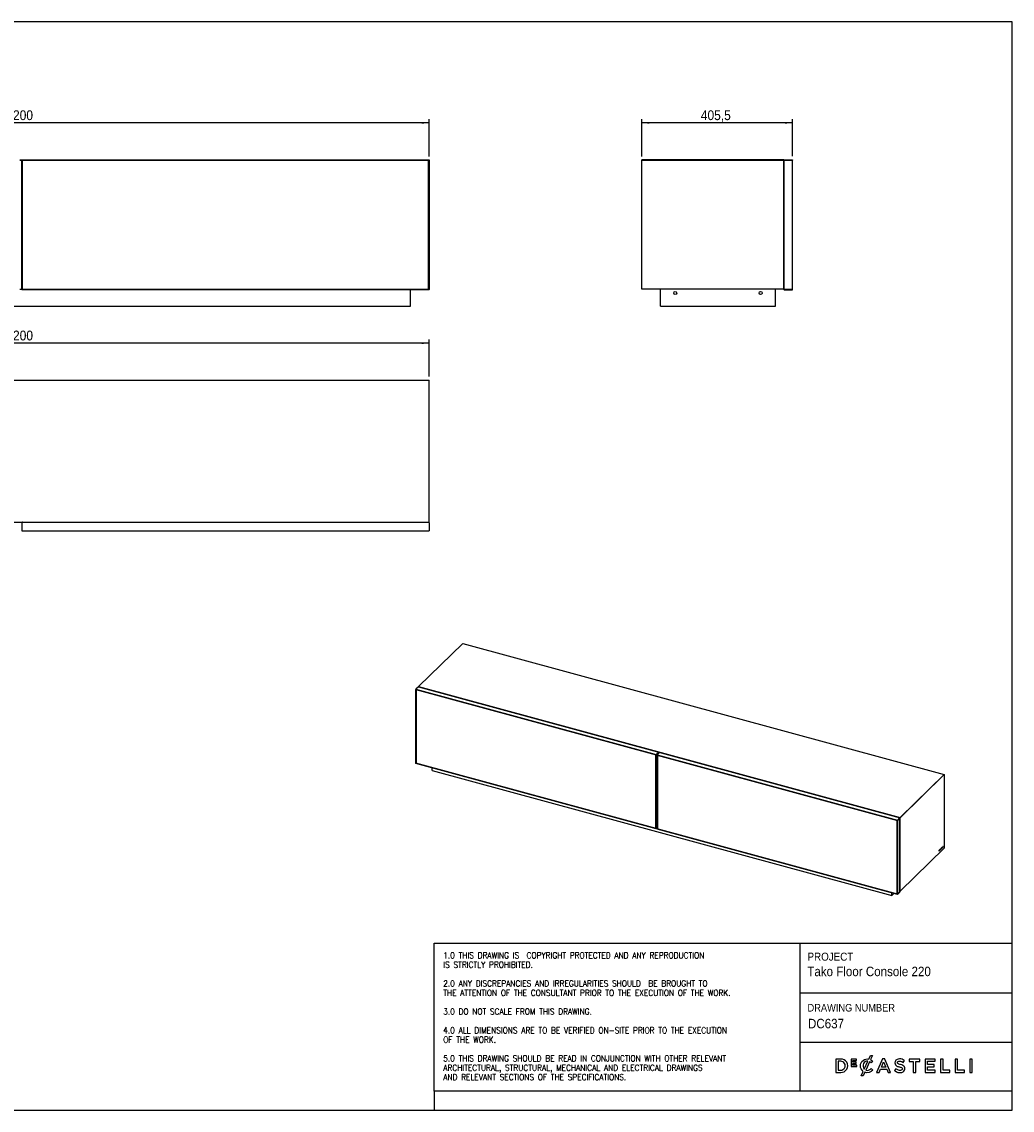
# Model space of a CAD drawing. Header units: millimetres. Extents: x 70 to 4259, y -2 to 2931.
# Tile 2 of 2: x 1590 to 4259, y -2 to 2931. Entities that reach past the tile are written whole.
import ezdxf

# ---------------------------------------------------------------- set-up
doc = ezdxf.new("R2010")
doc.units = ezdxf.units.MM
doc.header["$LTSCALE"] = 10
doc.linetypes.add('SLD-Solido', pattern=[0])
for name, color, linetype in [('NOTE', 3, 'SLD-Solido'), ('QUOTE', 1, 'SLD-Solido'), ('SCHIZZI', 9, 'Continuous')]:
    doc.layers.add(name, color=color, linetype=linetype)
doc.styles.add('SLDTEXTSTYLE0', font='GOTHIC.TTF', dxfattribs={"width": 0.913})
doc.styles.add('SLDTEXTSTYLE1', font='romans__.ttf', dxfattribs={"width": 0.893})
doc.dimstyles.new('SLDDIMSTYLE0', dxfattribs={"dimtxt": 26.458333, "dimasz": 20, "dimexe": 0, "dimexo": 0.0625, "dimgap": 6.614583, "dimtad": 1, "dimdec": 1, "dimrnd": 1e-09, "dimzin": 12, "dimdsep": 46, "dimtxsty": 'SLDTEXTSTYLE0', "dimsah": 1, "dimcen": 0.09, "dimadec": 0, "dimazin": 3, "dimtfac": 1, "dimtdec": 1, "dimtofl": 0, "dimtmove": 0, "dimatfit": 3, "dimfxl": 1, "dimfrac": 2, "dimtolj": 1, "dimtzin": 12, "dimarcsym": 0})

# ---------------------------------------------------------------- blocks, each defined once
blk = doc.blocks.new('_D')
at = {"layer": 'QUOTE', "transparency": 16777216}
for p, q in [((487.9, 2568.4), (487.9, 2668.4)), ((2687.9, 2567.3), (2687.9, 2668.4)), ((2687.9, 2658.4), (487.9, 2658.4))]:
    blk.add_line(p, q, dxfattribs=at)
for points in [[(487.9, 2658.4), (507.9, 2655.9), (507.9, 2660.9)], [(2687.9, 2658.4), (2667.9, 2660.9), (2667.9, 2655.9)]]:
    blk.add_solid(points, dxfattribs=at)
at = {"layer": 'QUOTE', "transparency": 16777216, "insert": (1548.8, 2692.2), "char_height": 26.46, "attachment_point": 1, "style": 'SLDTEXTSTYLE0'}
blk.add_mtext('2200', dxfattribs=at)
blk = doc.blocks.new('_D_2')
at = {"layer": 'QUOTE', "transparency": 16777216}
for p, q in [((3261, 2567.4), (3261, 2668.4)), ((3666.5, 2568.4), (3666.5, 2668.4)), ((3666.5, 2658.4), (3261, 2658.4))]:
    blk.add_line(p, q, dxfattribs=at)
for points in [[(3261, 2658.4), (3281, 2655.9), (3281, 2660.9)], [(3666.5, 2658.4), (3646.5, 2660.9), (3646.5, 2655.9)]]:
    blk.add_solid(points, dxfattribs=at)
at = {"layer": 'QUOTE', "transparency": 16777216, "insert": (3419.8, 2692.2), "char_height": 26.46, "attachment_point": 1, "style": 'SLDTEXTSTYLE0'}
blk.add_mtext('405,5', dxfattribs=at)
blk = doc.blocks.new('_D_3')
at = {"layer": 'QUOTE', "transparency": 16777216}
for p, q in [((487.9, 1974.9), (487.9, 2074.9)), ((2687.9, 2064.9), (487.9, 2064.9)), ((2687.9, 1974.9), (2687.9, 2074.9))]:
    blk.add_line(p, q, dxfattribs=at)
for points in [[(487.9, 2064.9), (507.9, 2062.4), (507.9, 2067.4)], [(2687.9, 2064.9), (2667.9, 2067.4), (2667.9, 2062.4)]]:
    blk.add_solid(points, dxfattribs=at)
at = {"layer": 'QUOTE', "transparency": 16777216, "insert": (1548.8, 2098.7), "char_height": 26.46, "attachment_point": 1, "style": 'SLDTEXTSTYLE0'}
blk.add_mtext('2200', dxfattribs=at)

msp = doc.modelspace()

# ---------------------------------------------------------------- linework, layer by layer
for p, q in [((1585.37, 2558.4), (1590.37, 2558.4)), ((1590.37, 2556.9), (1585.37, 2556.9)), ((1590.37, 2558.4), (2687.87, 2558.4)), ((1590.37, 2558.4), (1590.37, 2557.4)), ((1590.37, 2557.4), (2687.87, 2557.4)), ((1590.37, 2209.5), (1590.37, 2557.3)), ((1590.37, 2557.3), (1591.37, 2557.3)), ((1591.37, 2209.5), (1591.37, 2557.3)), ((2686.37, 2556.9), (1591.87, 2556.9)), ((1591.87, 2556.9), (1591.87, 2209.9)), ((2686.37, 2209.9), (2686.37, 2556.9)), ((2686.42, 2556.82), (2686.77, 2557.04)), ((2686.87, 2557.3), (2686.87, 2209.5)), ((2687.87, 2557.3), (2686.87, 2557.3)), ((2687.87, 2558.4), (2687.87, 2557.4)), ((2687.87, 2557.3), (2687.87, 2557.4)), ((2687.87, 2557.3), (2687.87, 2209.5)), ((3643, 2558.4), (3261, 2558.4)), ((3261, 2557.4), (3261, 2558.4)), ((3261, 2210.4), (3261, 2557.4)), ((3261, 2557.4), (3643, 2557.4)), ((3643, 2557.4), (3643, 2558.4)), ((3643, 2557.4), (3643, 2210.4)), ((3643.5, 2210.4), (3643.5, 2556.4)), ((3645.5, 2558.4), (3645.5, 2557.4)), ((3645.5, 2558.4), (3666.5, 2558.4)), ((3645.5, 2557.4), (3666.5, 2557.4)), ((3666.5, 2557.3), (3645.5, 2557.3)), ((3666.5, 2558.4), (3666.5, 2557.4)), ((3666.5, 2209.5), (3666.5, 2557.3)), ((3643, 2459.9), (3643.5, 2459.9)), ((3643, 2249.9), (3643.5, 2249.9)), ((1585.37, 2209.9), (1590.37, 2209.9)), ((1590.37, 2209.5), (1591.37, 2209.5)), ((1590.37, 2208.4), (1590.37, 2209.4)), ((2687.87, 2209.4), (1590.37, 2209.4)), ((2687.87, 2208.4), (1590.37, 2208.4)), ((1591.87, 2209.9), (2686.37, 2209.9)), ((2637.87, 2164.9), (2637.87, 2208.4)), ((2686.74, 2209.78), (2686.37, 2210.02)), ((2687.87, 2209.5), (2686.87, 2209.5)), ((2687.87, 2208.4), (2687.87, 2209.4)), ((3643, 2210.4), (3261, 2210.4)), ((3261, 2210.4), (3261, 2209.9)), ((3643, 2209.9), (3261, 2209.9)), ((3311, 2164.9), (3311, 2209.9)), ((3621, 2164.9), (3621, 2209.9)), ((3643, 2210.4), (3643, 2209.9)), ((3666.5, 2209.5), (3645.5, 2209.5)), ((3645.5, 2208.4), (3645.5, 2209.4)), ((3645.5, 2209.4), (3666.5, 2209.4)), ((3645.5, 2208.4), (3666.5, 2208.4)), ((3666.5, 2208.4), (3666.5, 2209.4)), ((537.87, 2164.9), (2637.87, 2164.9)), ((3311, 2164.9), (3621, 2164.9)), ((487.87, 1964.89), (2687.87, 1964.89)), ((2687.87, 1582.89), (2687.87, 1964.89)), ((487.87, 1582.89), (2687.87, 1582.89)), ((1590.37, 1580.39), (1590.37, 1559.39)), ((1590.37, 1559.39), (2687.87, 1559.39)), ((1592.37, 1582.39), (2685.87, 1582.39)), ((1622.87, 1582.89), (1622.87, 1582.39)), ((2655.37, 1582.89), (2655.37, 1582.39)), ((2687.87, 1580.39), (2687.87, 1559.39)), ((2659.54, 1139.6), (2778.39, 1255.6)), ((2778.39, 1255.6), (4075.53, 903.07)), ((2658.76, 1138.84), (2652.22, 1132.46)), ((2652.22, 1132.46), (3299.32, 956.6)), ((2652.22, 1132.46), (2652.22, 1131.89)), ((2652.22, 1131.89), (3299.32, 956.03)), ((2652.22, 1131.84), (2652.27, 1131.88)), ((2652.22, 1131.84), (2652.81, 1131.68)), ((2652.22, 933.09), (2652.22, 1131.84)), ((2652.86, 1131.72), (2652.81, 1131.68)), ((2652.81, 932.93), (2652.81, 1131.68)), ((2653.34, 1131.59), (2653.11, 1131.37)), ((3298.44, 955.98), (2653.11, 1131.37)), ((2653.11, 1131.37), (2653.11, 933.08)), ((2659.54, 1139.6), (3956.68, 787.06)), ((2659.54, 1139.03), (2659.54, 1139.6)), ((2660.13, 1138.87), (2659.54, 1139.03)), ((2659.54, 1139.03), (2659.54, 1138.84)), ((2659.54, 1139.03), (3956.68, 786.49)), ((3305.76, 963.24), (2659.56, 1138.86)), ((2660.13, 1138.87), (2660.13, 1138.71)), ((2660.52, 1138.6), (2660.65, 1138.73)), ((3298.67, 956.2), (3298.44, 955.98)), ((3298.44, 757.69), (3298.44, 955.98)), ((3298.78, 956.17), (3298.73, 956.13)), ((3299.32, 955.97), (3298.73, 956.13)), ((3298.73, 956.13), (3298.73, 757.38)), ((3298.75, 956.14), (3298.75, 956.18)), ((3305.86, 962.97), (3299.32, 956.6)), ((3305.86, 962.4), (3299.32, 956.03)), ((3299.32, 955.97), (3305.86, 962.35)), ((3299.32, 956.6), (3299.32, 956.03)), ((3299.32, 955.97), (3299.32, 757.22)), ((3308.81, 962.17), (3302.27, 955.8)), ((3302.27, 955.8), (3949.37, 779.93)), ((3302.27, 955.8), (3302.27, 955.22)), ((3302.27, 955.22), (3949.37, 779.36)), ((3302.27, 955.17), (3302.32, 955.21)), ((3302.27, 955.17), (3302.86, 955.01)), ((3302.27, 756.42), (3302.27, 955.17)), ((3302.91, 955.05), (3302.86, 955.01)), ((3302.86, 756.26), (3302.86, 955.01)), ((3303.39, 954.92), (3303.16, 954.7)), ((3948.49, 779.31), (3303.16, 954.7)), ((3303.16, 954.7), (3303.16, 756.41)), ((3309.1, 962.21), (3305.83, 963.1)), ((3305.86, 962.97), (3305.86, 962.4)), ((3306.01, 959.45), (3306.01, 962.51)), ((3955.81, 786.57), (3309.6, 962.19)), ((2652.22, 933.09), (2652.81, 932.93)), ((2652.27, 933.08), (2652.22, 933.03)), ((3299.32, 757.16), (2652.22, 933.03)), ((2652.22, 932.46), (2652.22, 933.03)), ((3299.32, 756.59), (2652.22, 932.46)), ((2653.11, 933.22), (2652.81, 932.93)), ((2653.11, 933.08), (3298.44, 757.69)), ((2695.86, 913.41), (2695.86, 920.6)), ((2695.86, 913.41), (3934.05, 576.89)), ((3956.68, 787.06), (4075.53, 903.07)), ((3956.68, 786.49), (4075.53, 902.5)), ((4075.53, 903.07), (4075.53, 902.5)), ((4075.53, 902.5), (4075.53, 704.2)), ((3948.72, 779.53), (3948.49, 779.31)), ((3948.49, 581.02), (3948.49, 779.31)), ((3948.83, 779.5), (3948.78, 779.46)), ((3949.37, 779.3), (3948.78, 779.46)), ((3948.78, 779.46), (3948.78, 580.71)), ((3948.8, 779.48), (3948.8, 779.51)), ((3955.9, 786.31), (3949.37, 779.93)), ((3955.9, 785.73), (3949.37, 779.36)), ((3949.37, 779.3), (3955.9, 785.68)), ((3949.37, 779.93), (3949.37, 779.36)), ((3949.37, 779.3), (3949.37, 580.55)), ((3955.8, 786.45), (3956.03, 786.67)), ((3955.9, 786.31), (3955.9, 785.73)), ((3956.06, 587.41), (3956.06, 785.84)), ((3956.09, 786.65), (3956.68, 786.49)), ((3956.09, 588.36), (3956.09, 786.65)), ((3956.68, 787.06), (3956.68, 786.49)), ((3956.68, 588.2), (3956.68, 786.49)), ((3298.73, 757.98), (3298.44, 757.69)), ((3299.32, 757.22), (3298.73, 757.38)), ((3299.32, 757.22), (3302.27, 760.1)), ((3302.27, 760.04), (3299.32, 757.16)), ((3302.27, 759.47), (3299.32, 756.59)), ((3299.32, 756.59), (3299.32, 757.16)), ((3302.27, 756.42), (3302.86, 756.26)), ((3302.32, 756.41), (3302.27, 756.36)), ((3949.37, 580.49), (3302.27, 756.36)), ((3302.27, 755.79), (3302.27, 756.36)), ((3949.37, 579.92), (3302.27, 755.79)), ((3303.16, 756.55), (3302.86, 756.26)), ((3303.16, 756.41), (3948.49, 581.02)), ((4075.53, 704.2), (3956.68, 588.2)), ((4068.24, 704.92), (4067.38, 704.07)), ((4067.38, 703.9), (4067.67, 704.18)), ((4067.38, 703.83), (4067.72, 704.17)), ((4067.38, 704.07), (4067.38, 703.83)), ((4067.67, 704.18), (4067.72, 704.17)), ((4067.72, 704.17), (4067.72, 702.46)), ((4067.84, 704.35), (4068.18, 704.69)), ((4067.84, 702.64), (4067.84, 704.35)), ((4067.84, 704.35), (4067.89, 704.33)), ((4067.89, 704.33), (4068.24, 704.67)), ((4067.89, 702.63), (4067.89, 704.33)), ((4068.18, 704.69), (4068.18, 704.86)), ((4068.18, 704.69), (4068.24, 704.67)), ((4068.24, 704.67), (4068.24, 704.92)), ((4069.44, 706.08), (4068.67, 705.32)), ((4068.67, 705.32), (4068.67, 703.38)), ((4068.67, 703.45), (4069.38, 704.15)), ((4068.67, 703.38), (4069.44, 704.14)), ((4068.74, 705.22), (4069.38, 705.85)), ((4068.74, 704.62), (4068.74, 705.22)), ((4068.74, 705.22), (4068.8, 705.21)), ((4068.74, 704.37), (4069.38, 705)), ((4068.74, 704.62), (4068.8, 704.6)), ((4068.74, 703.77), (4068.74, 704.37)), ((4068.74, 704.37), (4068.8, 704.36)), ((4068.74, 703.77), (4068.8, 703.76)), ((4068.8, 705.21), (4069.44, 705.83)), ((4069.44, 705.23), (4068.8, 704.6)), ((4068.8, 704.6), (4068.8, 705.21)), ((4068.8, 704.36), (4069.44, 704.99)), ((4069.44, 704.38), (4068.8, 703.76)), ((4068.8, 703.76), (4068.8, 704.36)), ((4069.38, 705.85), (4069.38, 706.02)), ((4069.38, 705.85), (4069.44, 705.83)), ((4069.38, 705), (4069.38, 705.17)), ((4069.38, 705), (4069.44, 704.99)), ((4069.38, 704.15), (4069.38, 704.33)), ((4069.38, 704.15), (4069.44, 704.14)), ((4069.44, 705.83), (4069.44, 706.08)), ((4069.44, 704.99), (4069.44, 705.23)), ((4069.44, 704.14), (4069.44, 704.38)), ((4070.05, 706.68), (4069.91, 706.55)), ((4069.91, 706.55), (4069.91, 704.6)), ((4069.91, 704.67), (4070.59, 705.33)), ((4069.91, 704.6), (4070.65, 705.32)), ((4069.99, 704.99), (4069.99, 706.62)), ((4069.99, 704.99), (4070.05, 704.97)), ((4070.05, 704.97), (4070.05, 706.68)), ((4070.65, 705.56), (4070.05, 704.97)), ((4070.59, 705.33), (4070.59, 705.51)), ((4070.59, 705.33), (4070.65, 705.32)), ((4070.65, 705.32), (4070.65, 705.56)), ((4071.2, 707.8), (4071.06, 707.67)), ((4071.06, 707.67), (4071.06, 705.72)), ((4071.06, 705.79), (4071.74, 706.46)), ((4071.06, 705.72), (4071.8, 706.44)), ((4071.14, 706.11), (4071.14, 707.74)), ((4071.14, 706.11), (4071.2, 706.1)), ((4071.2, 706.1), (4071.2, 707.8)), ((4071.8, 706.69), (4071.2, 706.1)), ((4071.74, 706.46), (4071.74, 706.63)), ((4071.74, 706.46), (4071.8, 706.44)), ((4071.8, 706.44), (4071.8, 706.69)), ((4072.37, 708.96), (4072.24, 708.83)), ((4072.24, 708.83), (4072.24, 706.87)), ((4072.24, 706.94), (4072.31, 707.01)), ((4072.24, 706.87), (4072.37, 707)), ((4072.31, 707.01), (4072.31, 708.9)), ((4072.31, 707.01), (4072.37, 707)), ((4072.37, 707), (4072.37, 708.96)), ((4061.89, 698.71), (4061.48, 698.31)), ((4061.48, 698.31), (4061.48, 696.37)), ((4061.48, 696.44), (4061.9, 696.85)), ((4061.48, 696.37), (4061.96, 696.84)), ((4061.83, 698.48), (4061.56, 698.21)), ((4061.56, 698.21), (4061.56, 696.76)), ((4061.56, 698.21), (4061.62, 698.2)), ((4061.56, 696.76), (4061.62, 696.75)), ((4061.89, 698.47), (4061.62, 698.2)), ((4061.62, 698.2), (4061.62, 696.75)), ((4061.62, 696.75), (4061.95, 697.07)), ((4061.83, 698.48), (4061.89, 698.47)), ((4061.9, 696.85), (4061.96, 696.84)), ((4062.17, 698.6), (4062.11, 698.61)), ((4062.35, 697.79), (4062.41, 697.78)), ((4063.18, 699.97), (4062.75, 699.55)), ((4062.75, 699.55), (4062.75, 698.45)), ((4062.75, 698.53), (4063.12, 698.89)), ((4062.75, 698.45), (4063.18, 698.88)), ((4062.77, 699.5), (4063.12, 699.84)), ((4062.77, 699.17), (4062.77, 699.5)), ((4062.77, 699.5), (4062.83, 699.48)), ((4062.77, 699.03), (4063.12, 699.37)), ((4062.77, 699.17), (4062.83, 699.16)), ((4062.77, 698.7), (4062.77, 699.03)), ((4062.77, 699.03), (4062.83, 699.01)), ((4062.77, 698.7), (4062.83, 698.68)), ((4062.83, 699.48), (4063.18, 699.82)), ((4063.18, 699.5), (4062.83, 699.16)), ((4062.83, 699.16), (4062.83, 699.48)), ((4062.83, 699.01), (4063.18, 699.35)), ((4063.18, 699.02), (4062.83, 698.68)), ((4062.83, 698.68), (4062.83, 699.01)), ((4063.12, 699.84), (4063.12, 699.91)), ((4063.12, 699.84), (4063.18, 699.82)), ((4063.12, 699.37), (4063.12, 699.44)), ((4063.12, 699.37), (4063.18, 699.35)), ((4063.12, 698.89), (4063.12, 698.96)), ((4063.12, 698.89), (4063.18, 698.88)), ((4063.18, 699.82), (4063.18, 699.97)), ((4063.18, 699.35), (4063.18, 699.5)), ((4063.18, 698.88), (4063.18, 699.02)), ((4063.57, 699.32), (4063.63, 699.31)), ((4063.73, 698.71), (4063.59, 698.03)), ((4063.59, 698.03), (4063.74, 698.18)), ((4063.61, 698.12), (4063.68, 698.19)), ((4063.68, 698.19), (4063.79, 698.74)), ((4063.68, 698.19), (4063.74, 698.18)), ((4063.71, 698.72), (4063.73, 698.71)), ((4063.72, 699.01), (4063.78, 698.99)), ((4063.74, 698.18), (4063.85, 698.72)), ((4063.78, 698.99), (4064.11, 700.65)), ((4063.79, 698.74), (4063.85, 698.72)), ((4063.84, 699.02), (4064.18, 700.69)), ((4063.84, 699.02), (4063.9, 699)), ((4063.89, 698.8), (4063.95, 698.78)), ((4063.9, 699), (4064.23, 700.68)), ((4064.05, 700.67), (4064.11, 700.65)), ((4064.28, 701.49), (4064.17, 700.93)), ((4064.24, 700.67), (4064.18, 700.69)), ((4064.18, 700.69), (4064.18, 700.69)), ((4064.18, 700.69), (4064.23, 700.68)), ((4064.23, 700.97), (4064.35, 701.56)), ((4064.23, 700.97), (4064.29, 700.96)), ((4064.26, 700.67), (4064.34, 700.92)), ((4064.42, 701.64), (4064.28, 701.49)), ((4064.29, 700.96), (4064.42, 701.64)), ((4064.34, 699.52), (4064.3, 699.57)), ((4064.31, 700.63), (4064.4, 700.91)), ((4064.4, 699.51), (4064.31, 699.61)), ((4064.34, 700.92), (4064.4, 700.91)), ((4064.34, 699.52), (4064.4, 699.51)), ((4065.27, 702.05), (4064.8, 699.61)), ((4064.8, 699.61), (4064.94, 699.75)), ((4064.82, 699.7), (4064.88, 699.77)), ((4064.88, 699.77), (4065.03, 700.53)), ((4064.88, 699.77), (4064.94, 699.75)), ((4064.94, 699.75), (4065.09, 700.52)), ((4065.03, 700.53), (4065.54, 701.03)), ((4065.03, 700.53), (4065.09, 700.52)), ((4065.29, 701.83), (4065.09, 700.84)), ((4065.09, 700.52), (4065.6, 701.01)), ((4065.09, 700.84), (4065.15, 700.82)), ((4065.35, 701.81), (4065.15, 700.82)), ((4065.15, 700.82), (4065.54, 701.2)), ((4065.42, 702.19), (4065.27, 702.05)), ((4065.29, 701.83), (4065.35, 701.81)), ((4065.54, 701.2), (4065.35, 701.81)), ((4065.84, 700.7), (4065.38, 702.15)), ((4065.89, 700.68), (4065.42, 702.19)), ((4065.54, 701.03), (4065.6, 701.01)), ((4065.6, 701.01), (4065.75, 700.54)), ((4065.73, 700.59), (4065.84, 700.7)), ((4065.75, 700.54), (4065.89, 700.68)), ((4065.84, 700.7), (4065.89, 700.68)), ((4066.32, 701.63), (4066.19, 701.5)), ((4066.32, 701.48), (4066.38, 701.47)), ((4066.34, 702.18), (4066.36, 702.18)), ((4066.38, 702.46), (4066.44, 702.44)), ((4066.39, 702.91), (4066.45, 702.89)), ((4066.74, 703.26), (4066.8, 703.24)), ((4066.78, 702.37), (4066.84, 702.35)), ((4066.86, 702.35), (4066.8, 702.37)), ((4066.86, 703.14), (4066.95, 703.22)), ((4066.87, 703.07), (4067.01, 703.2)), ((4066.87, 701.81), (4066.92, 701.8)), ((4066.95, 703.22), (4067.01, 703.2)), ((4066.98, 702.47), (4067.04, 702.45)), ((4067.72, 702.53), (4067.84, 702.64)), ((4067.72, 702.46), (4067.89, 702.63)), ((4067.84, 702.64), (4067.89, 702.63)), ((3949.37, 580.55), (3955.9, 586.93)), ((3955.9, 586.87), (3949.37, 580.49)), ((3955.9, 586.3), (3955.9, 586.87)), ((3956.06, 588.41), (3956.09, 588.44)), ((3956.09, 588.36), (3956.68, 588.2)), ((3934.05, 576.89), (3934.05, 584.09)), ((3934.05, 576.89), (3939.81, 582.52)), ((3948.78, 581.31), (3948.49, 581.02)), ((3949.37, 580.55), (3948.78, 580.71)), ((3955.9, 586.3), (3949.37, 579.92)), ((3949.37, 579.92), (3949.37, 580.49))]:
    msp.add_line(p, q)
at = {"flags": 128}
for points in [[(4062.34, 698.81), (4062.3, 698.84), (4062.26, 698.87), (4062.22, 698.88), (4062.17, 698.88), (4062.12, 698.87), (4062.06, 698.85), (4062.01, 698.81), (4061.95, 698.77)], [(4062.24, 698.55), (4062.21, 698.57), (4062.18, 698.59), (4062.15, 698.6), (4062.11, 698.6), (4062.07, 698.59), (4062.03, 698.58), (4061.99, 698.55), (4061.95, 698.52)], [(4062.28, 698.82), (4062.24, 698.86), (4062.21, 698.88)], [(4066.38, 703.04), (4066.32, 702.89), (4066.28, 702.73), (4066.25, 702.58), (4066.25, 702.43), (4066.26, 702.31), (4066.3, 702.22), (4066.35, 702.17), (4066.42, 702.17)], [(4066.31, 701.19), (4066.38, 701.19), (4066.46, 701.21), (4066.54, 701.26), (4066.62, 701.33), (4066.7, 701.42), (4066.78, 701.53), (4066.85, 701.66), (4066.92, 701.8)], [(4066.38, 702.46), (4066.38, 702.46), (4066.35, 702.49), (4066.33, 702.53), (4066.32, 702.6), (4066.32, 702.67), (4066.34, 702.75), (4066.36, 702.83), (4066.39, 702.91)], [(4066.47, 702.44), (4066.43, 702.45), (4066.41, 702.47), (4066.39, 702.52), (4066.38, 702.58), (4066.38, 702.66), (4066.4, 702.74), (4066.42, 702.82), (4066.45, 702.89)], [(4066.84, 701.91), (4066.79, 701.81), (4066.73, 701.71), (4066.67, 701.63), (4066.61, 701.57), (4066.55, 701.52), (4066.49, 701.48), (4066.43, 701.47), (4066.38, 701.47)], [(4066.78, 702.37), (4066.79, 702.37), (4066.8, 702.37)], [(4066.84, 702.35), (4066.85, 702.36), (4066.86, 702.35), (4066.87, 702.35), (4066.88, 702.34), (4066.89, 702.33), (4066.9, 702.31), (4066.9, 702.3), (4066.91, 702.28)], [(4067.04, 702.45), (4067.03, 702.5), (4067.02, 702.54), (4067, 702.57), (4066.98, 702.6), (4066.96, 702.62), (4066.94, 702.63), (4066.91, 702.63), (4066.88, 702.62)]]:
    msp.add_lwpolyline(points, dxfattribs=at)
for centre in [(3351, 2199.9), (3581, 2199.9)]:
    msp.add_circle(centre, 4)
for centre, radius, start, end in [((4063.2, 697.01), 2.01, 130.80665, 132.95985), ((4063.38, 697.12), 2.18, 130.80665, 132.95985), ((4062.07, 698.37), 0.244, 81.46425, 138.33063), ((4063.26, 697), 2.01, 130.80665, 132.95985), ((4060.1, 698.28), 2.3, 321.64724, 347.81293), ((4060.58, 698.16), 1.75, 321.62715, 347.68772), ((4060.16, 698.26), 2.3, 321.64724, 347.81293), ((4061.37, 698.11), 0.98, 340.80076, 26.56342), ((4061.1, 698.23), 1.32, 340.61686, 26.61235), ((4061.16, 698.22), 1.32, 340.61686, 26.61235), ((4066.04, 699.31), 2.55, 150.63577, 183.91915), ((4063.92, 699.09), 0.428, 174.44558, 243.20554), ((4065.48, 699.46), 1.92, 150.65939, 183.91884), ((4063.91, 699.3), 0.347, 175.7059, 237.12475), ((4065.54, 699.44), 1.92, 150.65939, 183.91884), ((4063.97, 699.28), 0.347, 175.7059, 237.12475), ((4063.64, 699.12), 0.409, 291.61329, 308.31629), ((4064.44, 700.08), 0.707, 123.1735, 153.26299), ((4064.61, 700.17), 0.888, 120.20726, 154.01353), ((4063.7, 699.1), 0.409, 291.61329, 308.31629), ((4064.5, 700.06), 0.707, 123.1735, 153.26299), ((4062.88, 699.93), 1.52, 311.86416, 344.4844), ((4063.77, 699.3), 0.325, 294.96189, 308.44699), ((4062.94, 699.91), 1.52, 311.86416, 344.4844), ((4063.2, 699.9), 1.15, 311.89734, 345.48963), ((4064.2, 700.53), 0.151, 43.19249, 77.12526), ((4064.2, 700.77), 0.206, 47.46742, 65.90186), ((4064.27, 700.76), 0.193, 46.92296, 82.91287), ((4066.51, 701.44), 0.322, 169.37149, 231.90779), ((4066.41, 701.59), 0.138, 183.96168, 230.86159), ((4066.03, 702.03), 0.866, 287.42911, 345.74978), ((4066.52, 701.6), 0.193, 171.61551, 225.57267), ((4066.2, 702.85), 0.685, 283.54725, 302.40411), ((4067.04, 702.86), 0.68, 104.6, 165.23169), ((4066.86, 702.79), 0.488, 104.65776, 165.30804), ((4066.26, 702.83), 0.685, 283.54725, 302.40411), ((4066.92, 702.77), 0.488, 104.65776, 165.30804), ((4066.33, 703.03), 0.603, 283.54728, 302.40354), ((4067.11, 701.37), 1.05, 108.52468, 121.38889), ((4067.17, 701.35), 1.05, 108.52468, 121.38889), ((4067.08, 701.86), 0.792, 104.70187, 122.93597), ((4066.68, 703.09), 0.191, 353.78341, 52.43911), ((4066.59, 703.26), 0.36, 352.76332, 45.79372), ((4066.08, 702.24), 0.826, 336.79093, 2.54164), ((4066.69, 703.25), 0.316, 350.26407, 56.98084), ((4065.54, 702.39), 1.44, 336.70973, 3.1517), ((4066.75, 702.46), 0.228, 0.80642, 46.75867), ((4065.6, 702.37), 1.44, 336.70973, 3.1517)]:
    msp.add_arc(centre, radius, start, end)
for points, knots in [([(1590.37, 2557.4), (1590.48, 2557.4), (1590.67, 2557.39), (1590.85, 2557.32), (1590.92, 2557.3)], [0, 0, 0, 0, 0.6256248, 1, 1, 1, 1]), ([(1591.87, 2556.71), (1591.8, 2556.75), (1591.61, 2556.88), (1591.42, 2557.08), (1591.39, 2557.23), (1591.37, 2557.3)], [0, 0, 0, 0, 0.2419603, 0.6209802, 1, 1, 1, 1]), ([(1591.48, 2557.04), (1591.58, 2556.98), (1591.71, 2556.9), (1591.84, 2556.81), (1591.87, 2556.78)], [0, 0, 0, 0, 0.7321084, 1, 1, 1, 1]), ([(2686.87, 2557.3), (2686.85, 2557.22), (2686.81, 2557.06), (2686.6, 2556.86), (2686.43, 2556.75), (2686.37, 2556.71)], [0, 0, 0, 0, 0.4289659, 0.8050375, 1, 1, 1, 1]), ([(2687.32, 2557.3), (2687.33, 2557.31), (2687.52, 2557.39), (2687.7, 2557.4), (2687.87, 2557.4)], [0, 0, 0, 0, 0.0992284, 1, 1, 1, 1]), ([(3645.5, 2558.4), (3645.23, 2558.37), (3644.7, 2558.31), (3644.03, 2557.83), (3643.58, 2557.16), (3643.53, 2556.65), (3643.5, 2556.4)], [0, 0, 0, 0, 0.2546509, 0.5095426, 0.7644355, 1, 1, 1, 1]), ([(3645.5, 2557.4), (3645.41, 2557.39), (3645.23, 2557.38), (3644.98, 2557.27), (3644.84, 2557.15), (3644.78, 2557.09)], [0, 0, 0, 0, 0.33138354, 0.67229412, 1, 1, 1, 1]), ([(1590.94, 2209.5), (1590.85, 2209.47), (1590.66, 2209.41), (1590.47, 2209.4), (1590.37, 2209.4)], [0, 0, 0, 0, 0.4601691, 1, 1, 1, 1]), ([(1591.37, 2209.5), (1591.39, 2209.58), (1591.42, 2209.73), (1591.61, 2209.92), (1591.8, 2210.05), (1591.87, 2210.09)], [0, 0, 0, 0, 0.3790198, 0.7580397, 1, 1, 1, 1]), ([(1591.87, 2210.02), (1591.8, 2209.97), (1591.68, 2209.88), (1591.55, 2209.8), (1591.49, 2209.77)], [0, 0, 0, 0, 0.5102296, 1, 1, 1, 1]), ([(2686.37, 2210.1), (2686.46, 2210.04), (2686.65, 2209.91), (2686.83, 2209.71), (2686.86, 2209.57), (2686.87, 2209.5)], [0, 0, 0, 0, 0.2905797, 0.665242, 1, 1, 1, 1]), ([(2687.87, 2209.4), (2687.7, 2209.4), (2687.52, 2209.41), (2687.33, 2209.49), (2687.32, 2209.5)], [0, 0, 0, 0, 0.9007716, 1, 1, 1, 1]), ([(3643.5, 2210.4), (3643.53, 2210.13), (3643.6, 2209.6), (3644.07, 2208.93), (3644.74, 2208.48), (3645.25, 2208.43), (3645.5, 2208.4)], [0, 0, 0, 0, 0.254649, 0.5095407, 0.7644336, 1, 1, 1, 1]), ([(3644.78, 2209.71), (3644.8, 2209.7), (3644.86, 2209.61), (3645.03, 2209.51), (3645.26, 2209.42), (3645.42, 2209.41), (3645.5, 2209.4)], [0, 0, 0, 0, 0.0645084, 0.4102802, 0.7019877, 1, 1, 1, 1]), ([(1590.37, 1580.39), (1590.54, 1580.66), (1590.88, 1581.2), (1591.39, 1581.86), (1591.89, 1582.31), (1592.21, 1582.37), (1592.37, 1582.39)], [0, 0, 0, 0, 0.2546509, 0.5095426, 0.7644355, 1, 1, 1, 1]), ([(2658.76, 1138.84), (2658.94, 1138.89), (2659.22, 1138.95), (2659.47, 1138.87), (2659.55, 1138.84)], [0, 0, 0, 0, 0.6704328, 1, 1, 1, 1]), ([(3305.75, 963.21), (3305.77, 963.22), (3305.82, 963.22), (3305.84, 963.07), (3305.86, 962.97)], [0, 0, 0, 0, 0.3419986, 1, 1, 1, 1]), ([(3305.86, 962.35), (3305.92, 962.38), (3306.03, 962.45), (3306.02, 962.58), (3305.9, 962.63), (3305.86, 962.66)], [0, 0, 0, 0, 0.3715191, 0.7430893, 1, 1, 1, 1]), ([(3308.81, 962.17), (3308.99, 962.22), (3309.27, 962.28), (3309.51, 962.2), (3309.6, 962.17)], [0, 0, 0, 0, 0.6704328, 1, 1, 1, 1]), ([(3955.8, 786.55), (3955.82, 786.55), (3955.87, 786.55), (3955.89, 786.4), (3955.9, 786.31)], [0, 0, 0, 0, 0.3419986, 1, 1, 1, 1]), ([(3955.9, 785.68), (3955.96, 785.71), (3956.08, 785.79), (3956.07, 785.91), (3955.95, 785.96), (3955.9, 785.99)], [0, 0, 0, 0, 0.3715191, 0.7430893, 1, 1, 1, 1]), ([(3956.05, 587.41), (3956.04, 587.3), (3956.03, 587.13), (3955.94, 586.98), (3955.9, 586.93)], [0, 0, 0, 0, 0.6559851, 1, 1, 1, 1])]:
    msp.add_open_spline(points, degree=3, knots=knots)
for points in [[(3643.5, 2556.4), (3643.53, 2556.48), (3643.59, 2556.63), (3644.05, 2556.85), (3644.72, 2557.08), (3645.24, 2557.23), (3645.5, 2557.3)], [(3645.5, 2209.5), (3645.24, 2209.58), (3644.72, 2209.73), (3644.05, 2209.95), (3643.59, 2210.18), (3643.53, 2210.33), (3643.5, 2210.4)], [(1592.37, 1582.39), (1592.11, 1582.36), (1591.58, 1582.3), (1590.92, 1581.84), (1590.46, 1581.18), (1590.4, 1580.66), (1590.37, 1580.39)], [(2685.87, 1582.39), (2686.04, 1582.36), (2686.37, 1582.3), (2686.87, 1581.84), (2687.37, 1581.18), (2687.7, 1580.66), (2687.87, 1580.39)]]:
    msp.add_open_spline(points, degree=3)
at = {"layer": 'SCHIZZI', "color": 7, "true_color": 0xffffff}
for p, q in [((3686.37, 448.22), (3686.37, 49.51)), ((3686.37, 314.58), (4258.75, 314.58)), ((3686.37, 182.11), (4258.76, 182.11)), ((3849.82, 118.06), (3849.82, 118.13)), ((3882.56, 131.13), (3882.44, 131.24)), ((3882.7, 106), (3882.82, 106.12)), ((2701.27, 49.51), (2701.27, -1.57))]:
    msp.add_line(p, q, dxfattribs=at)
for points in [[(4258.77, -1.57), (4258.57, 2930.67), (69.85, 2930.67), (69.85, -1.57)], [(3838.34, 124.12), (3838.34, 128.03), (3828.93, 128.03), (3828.93, 132.08), (3839.63, 132.08), (3839.63, 135.98), (3824.57, 135.98), (3824.57, 116.01), (3839.77, 116.01), (3839.77, 119.92), (3828.93, 119.92), (3828.93, 124.12)], [(3909.28, 136.49), (3893.45, 100.24), (3900.25, 100.24), (3903.92, 108.84), (3920.53, 108.84), (3924.15, 100.24), (3931.15, 100.24), (3915.37, 136.38), (3915.32, 136.49)], [(3912.2, 128.37), (3918.09, 114.75), (3906.36, 114.75)], [(3992.11, 130.07), (3992.11, 100.24), (3998.77, 100.24), (3998.77, 130.07), (4010.08, 130.07), (4010.08, 136.23), (3980.8, 136.23), (3980.8, 130.07)], [(4048.46, 115.41), (4048.46, 121.37), (4030.59, 121.37), (4030.59, 130.27), (4050.75, 130.27), (4050.75, 136.23), (4023.97, 136.23), (4023.97, 100.24), (4051.01, 100.24), (4051.01, 106.2), (4030.59, 106.2), (4030.59, 115.41)], [(4065.71, 136.23), (4065.71, 100.24), (4091.07, 100.24), (4091.07, 106.3), (4072.34, 106.3), (4072.34, 136.23)], [(4104.86, 136.23), (4104.86, 100.24), (4130.22, 100.24), (4130.22, 106.3), (4111.48, 106.3), (4111.48, 136.23)], [(4144.37, 100.24), (4150.98, 100.24), (4150.98, 136.23), (4144.37, 136.23)]]:
    msp.add_lwpolyline(points, close=True, dxfattribs=at)
msp.add_lwpolyline([(4258.77, 49.51), (2701.27, 49.51), (2701.27, 448.22), (4258.74, 448.22)], dxfattribs=at)
for points in [[(3783.2, 136.23), (3783.2, 100.24), (3796.66, 100.24, 1.0555946), (3796.66, 136.23)], [(3796.66, 106.3, 1.0217676), (3796.66, 130.17), (3789.82, 130.17), (3789.82, 106.3)], [(3857.4, 102.95, -0.2366566), (3849.82, 118.06, -0.4912249), (3872.67, 136.28), (3877, 145.79), (3881.99, 145.79), (3877.03, 134.91, -0.086931), (3882.56, 131.13), (3878.31, 126.23, 0.0663381), (3874.34, 129.18), (3864.05, 106.57, 0.1655168), (3871.77, 106.17, 0.1312269), (3878.56, 110.44), (3882.82, 106.12, -0.3118527), (3861.43, 100.81), (3857.01, 91.11), (3852.01, 91.11)], [(3870.01, 130.61, 0.3275059), (3858.16, 124.49, 0.3064575), (3860.23, 109.15)], [(3943.41, 129.49, 0.1311188), (3943.14, 123.51, 0.1847876), (3946.03, 118.83, 0.0813504), (3950.11, 116.66, 0.0253736), (3953.22, 115.69, -0.009562), (3953.85, 115.51, 0.0143707), (3955.02, 115.24, -0.0350168), (3959.03, 114.11, -0.0561266), (3961.23, 113.08, -0.1416688), (3962.6, 111.64, -0.1598738), (3962.82, 108.95, -0.1633528), (3961.61, 107, -0.144581), (3958.06, 105.63, -0.1006576), (3952.34, 106.21, -0.1170031), (3945.51, 110.26), (3941.52, 105.51, 0.1231981), (3950.92, 100.46, 0.0728853), (3957.55, 99.77, 0.1248), (3964.71, 101.79, 0.1648919), (3968.66, 106.28, 0.1911522), (3968.66, 114.98, 0.1722296), (3963.82, 119.28, 0.058826), (3957.88, 121.29, -0.0294775), (3953.31, 122.6, -0.0881481), (3950.66, 123.98, -0.1640119), (3949.53, 125.79, -0.2055022), (3950.07, 128.9, -0.1823737), (3953.31, 130.75, -0.0938067), (3957.73, 130.61, -0.1104678), (3964.68, 127.2), (3968.24, 132.22, 0.0810841), (3961.83, 135.68, 0.0784937), (3955.18, 136.68, 0.1100768), (3948.71, 135.29, 0.2034911)]]:
    msp.add_lwpolyline(points, format="xyb", close=True, dxfattribs=at)

# ---------------------------------------------------------------- texts
at = {"layer": 'NOTE', "color": 7, "true_color": 0xffffff, "attachment_point": 1}
for s, insert, char_height, style in [('1.0 THIS DRAWING IS  COPYRIGHT PROTECTED AND ANY REPRODUCTION', (2725.91, 423.76), 16.347, 'SLDTEXTSTYLE1'), ('PROJECT', (3707.32, 422.93), 21.626, 'SLDTEXTSTYLE0'), ('IS STRICTLY PROHIBITED.', (2725.91, 398.53), 16.347, 'SLDTEXTSTYLE1'), ('Tako Floor Console 220', (3706.64, 385.11), 25.5422, 'SLDTEXTSTYLE0'), ('THE ATTENTION OF THE CONSULTANT PRIOR TO THE EXECUTION OF THE WORK.', (2725.91, 322.84), 16.347, 'SLDTEXTSTYLE1'), ('2.0 ANY DISCREPANCIES AND IRREGULARITIES SHOULD  BE BROUGHT TO ', (2725.91, 348.07), 16.347, 'SLDTEXTSTYLE1'), ('3.0 DO NOT SCALE FROM THIS DRAWING.', (2725.91, 272.38), 16.347, 'SLDTEXTSTYLE1'), ('DRAWING NUMBER', (3707.32, 284.71), 20.4338, 'SLDTEXTSTYLE0'), (' DC637', (3699.86, 244.65), 25.542, 'SLDTEXTSTYLE0'), ('4.0 ALL DIMENSIONS ARE TO BE VERIFIED ON-SITE PRIOR TO THE EXECUTION ', (2725.91, 221.92), 16.347, 'SLDTEXTSTYLE1'), ('OF THE WORK.', (2725.91, 196.69), 16.347, 'SLDTEXTSTYLE1'), ('ARCHITECTURAL, STRUCTURAL, MECHANICAL AND ELECTRICAL DRAWINGS ', (2725.91, 121), 16.347, 'SLDTEXTSTYLE1'), ('5.0 THIS DRAWING SHOULD BE READ IN CONJUNCTION WITH OTHER RELEVANT ', (2725.91, 146.23), 16.347, 'SLDTEXTSTYLE1'), ('AND RELEVANT SECTIONS OF THE SPECIFICATIONS.', (2725.91, 95.77), 16.347, 'SLDTEXTSTYLE1')]:
    msp.add_mtext(s, dxfattribs=dict(at, insert=insert, char_height=char_height, style=style))

# ---------------------------------------------------------------- dimensions: what is measured, and where the dimension line sits
at = {"layer": 'QUOTE'}
for base, p1, p2, picture, middle in [((487.87, 2658.4), (2687.87, 2557.3), (487.87, 2558.4), '_D', (1587.87, 2658.4)), ((3261, 2658.4), (3666.5, 2558.4), (3261, 2557.4), '_D_2', (3463.75, 2658.4)), ((487.87, 2064.89), (2687.87, 1964.89), (487.87, 1964.89), '_D_3', (1587.87, 2064.89))]:
    dim = msp.add_linear_dim(base=base, p1=p1, p2=p2, dimstyle='SLDDIMSTYLE0', dxfattribs=at)
    dim.commit()
    dim.dimension.update_dxf_attribs({"geometry": picture, "text_midpoint": middle, "dimtype": 160})

doc.saveas('drawing.dxf')
